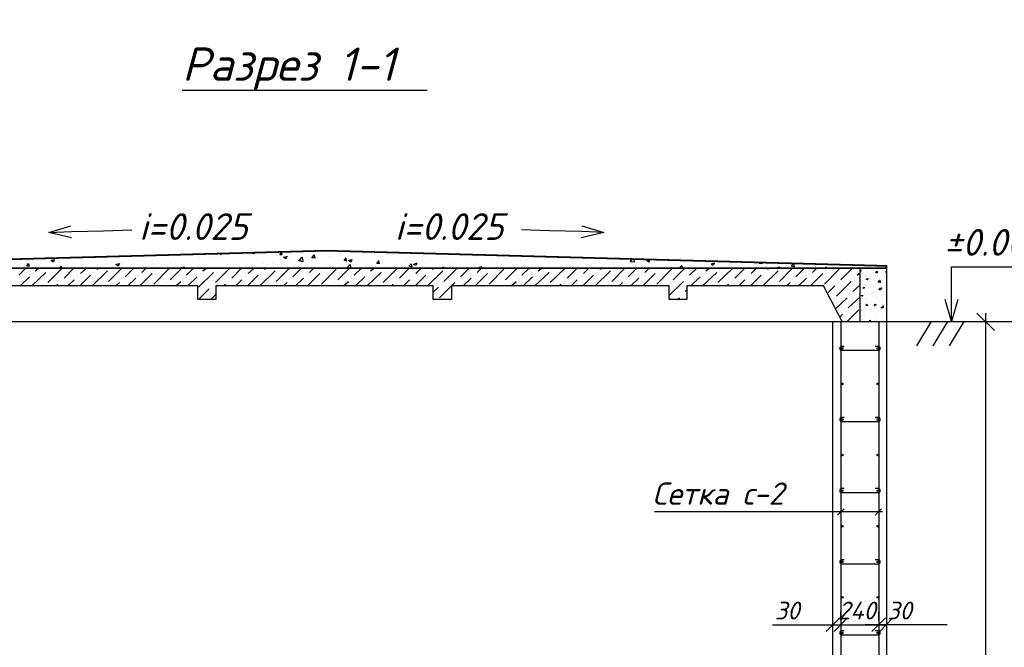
# Model space of a CAD drawing. Extents: x -119078 to 1619993, y 264752 to 340742.
# Tile 97 of 220: x 557023 to 568098, y 318624 to 325684. Entities that reach past the tile are written whole.
import ezdxf

# ---------------------------------------------------------------- set-up
doc = ezdxf.new("R2010")
doc.units = 0
doc.header["$MEASUREMENT"] = 0
for name, color, linetype in [('PDF _Геометрия', 250, 'Continuous'), ('PDF _Текст', 7, 'Continuous'), ('Ярлык', 1, 'Continuous')]:
    doc.layers.add(name, color=color, linetype=linetype)
doc.styles.add('ISO', font='times.ttf')
doc.styles.add('PDF ISOCPEUR Italic', font='isocpeui.ttf')

msp = doc.modelspace()

# ---------------------------------------------------------------- linework, layer by layer
at = {"layer": 'PDF _Геометрия', "color": 7, "lineweight": -3}
for points in [[(558848.955, 324891.895), (560754.004, 324891.895), (561604.926, 324891.895)], [(557604.322, 323231.433), (557350.315, 323288.584), (557597.972, 323364.786)], [(557350.315, 323288.584), (557604.322, 323301.285), (557966.282, 323307.635), (558283.79, 323320.335)], [(563592.528, 323288.584), (563344.872, 323301.285), (562976.562, 323307.635), (562665.404, 323320.335)], [(563344.872, 323364.786), (563592.528, 323288.584), (563338.522, 323231.433)], [(554772.148, 322885.242), (554175.233, 322885.242), (554175.233, 322288.327), (554772.148, 322288.327), (554772.148, 313887.057), (566170.695, 313887.057), (566170.695, 322288.327), (566773.961, 322288.327), (566773.961, 313283.791)], [(554670.546, 322288.327), (566272.298, 322288.327), (566475.503, 322288.327), (566475.503, 322885.242), (554473.69, 322885.242)], [(566773.961, 322885.242), (566773.961, 322288.327)], [(567504.23, 322288.327), (567504.23, 322535.983), (567504.23, 322904.293), (568767.913, 322904.293)], [(566272.298, 322288.327), (566062.743, 322688.387), (564526.002, 322688.387), (564526.002, 322535.983), (564329.147, 322535.983), (564329.147, 322688.387), (561877.983, 322688.387), (561877.983, 322535.983), (561674.778, 322535.983), (561674.778, 322688.387), (559229.964, 322688.387), (559229.964, 322535.983), (559026.759, 322535.983), (559026.759, 322688.387), (556575.595, 322688.387)], [(567574.082, 322535.983), (567504.23, 322288.327), (567434.378, 322535.983)], [(566259.598, 322288.327), (566259.598, 313887.057)], [(566685.059, 322288.327), (566685.059, 313887.057)], [(566773.961, 322288.327), (566773.961, 322288.327), (566773.961, 322288.327), (569755.295, 322288.327)], [(567275.624, 322288.327), (567110.52, 322015.269)], [(567459.779, 322288.327), (567294.675, 322015.269)], [(567643.934, 322288.327), (567478.829, 322015.269)], [(566678.709, 322008.919), (566646.958, 322008.919)], [(566678.709, 321208.798), (566646.958, 321208.798)], [(566678.709, 320408.677), (566646.958, 320408.677)], [(566221.497, 320110.22), (566297.699, 320180.071)], [(566646.958, 320110.22), (566716.81, 320180.071)], [(566729.51, 320148.321), (564164.043, 320148.321)], [(566678.709, 319608.556), (566646.958, 319608.556)], [(566678.709, 318808.436), (566646.958, 318808.436)]]:
    msp.add_lwpolyline(points, dxfattribs=at)
at = {"layer": 'PDF _Геометрия', "color": 7, "lineweight": -3, "const_width": 19.05}
msp.add_lwpolyline([(554172.058, 322888.417), (554172.058, 322913.818), (560474.597, 323085.272), (566770.786, 322913.818), (566770.786, 322888.417)], close=True, dxfattribs=at)
at = {"layer": 'PDF _Геометрия', "color": 8, "lineweight": -3, "true_color": 0x767676}
for points in [[(559268.065, 323056.697), (559287.116, 323037.646), (559293.466, 323056.697)], [(559458.57, 323056.697), (559458.57, 323056.697)], [(559661.776, 323063.047), (559661.776, 323050.346), (559617.325, 323056.697), (559623.675, 323063.047)], [(560436.496, 323082.097), (560436.496, 323082.097)], [(560709.553, 323069.397), (560709.553, 323069.397)], [(560830.206, 323063.047), (560830.206, 323063.047)], [(560849.257, 323069.397), (560849.257, 323069.397)], [(560982.61, 323056.697), (560982.61, 323056.697)], [(557083.609, 322961.444), (557083.609, 322961.444)], [(557255.063, 322955.094), (557255.063, 322955.094)], [(557356.666, 322948.744), (557356.666, 322948.744)], [(557382.066, 322974.144), (557382.066, 322974.144)], [(557477.319, 322948.744), (557477.319, 322948.744)], [(557578.921, 322999.545), (557578.921, 322999.545)], [(557737.676, 322980.495), (557737.676, 322980.495)], [(557998.032, 323018.596), (557998.032, 323018.596)], [(558302.84, 322986.845), (558302.84, 322986.845)], [(558721.951, 322967.794), (558721.951, 322967.794)], [(558772.753, 322955.094), (558772.753, 322955.094)], [(559033.109, 322993.195), (559033.109, 322993.195)], [(559045.81, 323012.245), (559045.81, 323012.245)], [(559172.813, 323024.946), (559172.813, 323024.946)], [(559293.466, 323024.946), (559293.466, 323024.946)], [(559363.318, 323050.346), (559363.318, 323050.346)], [(559731.628, 323043.996), (559731.628, 323043.996)], [(559998.334, 323012.245), (560030.085, 323024.946), (560017.385, 322993.195), (559991.984, 323012.245)], [(560004.685, 323037.646), (560004.685, 323037.646)], [(560055.486, 322986.845), (560055.486, 322986.845)], [(560068.186, 322961.444), (560068.186, 322961.444)], [(560163.439, 322967.794), (560201.54, 323012.245), (560207.89, 322961.444), (560163.439, 322974.144)], [(560195.19, 322980.495), (560195.19, 322980.495)], [(560271.392, 323024.946), (560271.392, 323024.946)], [(560341.243, 323005.895), (560309.493, 323005.895), (560334.893, 323037.646), (560341.243, 322999.545)], [(560322.193, 322993.195), (560322.193, 322993.195)], [(560328.543, 322999.545), (560328.543, 322999.545)], [(560353.944, 323037.646), (560353.944, 323037.646)], [(560512.698, 323018.596), (560512.698, 323018.596)], [(560544.449, 323012.245), (560544.449, 323012.245)], [(560588.9, 323037.646), (560588.9, 323037.646)], [(560703.203, 322974.144), (560671.452, 322974.144), (560696.853, 323005.895)], [(560703.203, 322967.794), (560696.853, 322999.545)], [(560773.055, 322980.495), (560773.055, 322980.495)], [(560817.506, 322999.545), (560817.506, 322999.545)], [(561058.812, 322967.794), (561065.162, 322936.043), (561039.762, 322942.394), (561065.162, 322974.144)], [(561065.162, 323031.296), (561065.162, 323031.296)], [(561090.563, 322986.845), (561090.563, 322986.845)], [(561249.317, 323043.996), (561249.317, 323043.996)], [(561338.219, 322948.744), (561338.219, 322948.744)], [(561357.27, 322980.495), (561357.27, 322980.495)], [(561363.62, 322974.144), (561363.62, 322974.144)], [(561490.623, 322942.394), (561477.923, 322916.993), (561452.522, 322929.693), (561490.623, 322948.744)], [(561465.223, 322961.444), (561465.223, 322961.444)], [(561522.374, 323037.646), (561522.374, 323037.646)], [(561623.977, 323005.895), (561623.977, 323005.895)], [(561630.327, 322967.794), (561630.327, 322967.794)], [(561655.728, 322986.845), (561655.728, 322986.845)], [(561795.431, 323024.946), (561795.431, 323024.946)], [(561852.583, 322955.094), (561852.583, 322955.094)], [(561884.334, 323043.996), (561884.334, 323043.996)], [(561903.384, 322955.094), (561903.384, 322955.094)], [(561979.586, 323031.296), (561979.586, 323031.296)], [(562062.138, 323012.245), (562062.138, 323012.245)], [(562151.041, 323005.895), (562151.041, 323005.895)], [(562335.195, 322999.545), (562335.195, 322999.545)], [(562608.253, 322986.845), (562608.253, 322986.845)], [(562659.054, 322980.495), (562659.054, 322980.495)], [(562805.108, 322955.094), (562805.108, 322955.094)], [(562881.31, 322980.495), (562881.31, 322980.495)], [(562919.411, 323018.596), (562919.411, 323018.596)], [(563128.966, 322999.545), (563128.966, 322999.545)], [(563148.017, 322967.794), (563148.017, 322967.794)], [(563351.222, 323005.895), (563370.272, 322999.545), (563370.272, 323005.895)], [(563421.074, 322955.094), (563421.074, 322955.094)], [(563611.579, 322955.094), (563611.579, 322955.094)], [(563700.481, 322955.094), (563700.481, 322955.094)], [(563929.087, 322993.195), (563935.437, 322955.094), (563890.986, 322961.444), (563916.387, 322993.195)], [(563954.488, 322986.845), (563954.488, 322986.845)], [(564271.996, 322967.794), (564271.996, 322967.794)], [(564322.797, 322948.744), (564322.797, 322948.744)], [(564805.41, 322936.043), (564837.161, 322948.744), (564824.46, 322916.993), (564799.06, 322929.693)], [(564995.915, 322961.444), (564995.915, 322961.444)], [(565364.224, 322955.094), (565370.575, 322936.043), (565338.824, 322942.394), (565351.524, 322955.094)], [(557013.757, 322809.04), (557089.959, 322885.242)], [(557159.81, 322688.387), (557318.565, 322840.791)], [(557197.911, 322859.841), (557229.662, 322885.242)], [(557216.962, 322910.643), (557216.962, 322910.643)], [(557337.615, 322726.488), (557496.369, 322885.242)], [(557350.315, 322878.892), (557350.315, 322878.892)], [(557470.969, 322885.242), (557490.019, 322910.643), (557490.019, 322885.242)], [(557521.77, 322777.289), (557629.723, 322885.242)], [(557623.373, 322936.043), (557623.373, 322936.043)], [(557705.925, 322828.091), (557769.426, 322885.242)], [(557839.278, 322688.387), (558010.733, 322859.841)], [(557858.329, 322840.791), (557858.329, 322840.791)], [(557890.08, 322878.892), (557902.78, 322885.242)], [(557896.43, 322923.343), (557896.43, 322923.343)], [(558004.383, 322936.043), (558004.383, 322936.043)], [(558023.433, 322739.188), (558169.487, 322885.242)], [(558169.487, 322916.993), (558169.487, 322916.993)], [(558207.588, 322789.99), (558302.84, 322885.242)], [(558398.093, 322840.791), (558442.544, 322885.242)], [(558404.443, 322923.343), (558404.443, 322923.343)], [(558436.194, 322904.293), (558436.194, 322904.293)], [(558512.396, 322916.993), (558512.396, 322916.993)], [(558531.446, 322942.394), (558531.446, 322942.394)], [(558531.446, 322707.437), (558696.551, 322878.892)], [(558544.147, 322859.841), (558544.147, 322859.841)], [(558709.251, 322891.592), (558709.251, 322891.592)], [(558715.601, 322758.239), (558842.604, 322885.242), (558836.254, 322891.592), (558874.355, 322904.293), (558868.005, 322885.242)], [(558899.756, 322809.04), (558975.958, 322885.242)], [(559033.109, 322675.687), (559204.564, 322840.791)], [(559083.911, 322859.841), (559115.661, 322885.242)], [(559223.614, 322726.488), (559382.368, 322885.242)], [(559236.315, 322878.892), (559236.315, 322878.892)], [(559407.769, 322777.289), (559515.722, 322885.242)], [(559464.921, 322885.242), (559464.921, 322885.242)], [(559547.473, 322891.592), (559547.473, 322891.592)], [(559553.823, 322891.592), (559553.823, 322891.592)], [(559591.924, 322828.091), (559655.426, 322885.242)], [(559680.826, 322910.643), (559680.826, 322910.643)], [(559725.277, 322688.387), (559896.732, 322859.841)], [(559744.328, 322840.791), (559744.328, 322840.791)], [(559763.378, 322936.043), (559763.378, 322936.043)], [(559776.079, 322878.892), (559788.779, 322885.242)], [(559807.83, 322929.693), (559807.83, 322929.693)], [(559871.331, 322936.043), (559871.331, 322936.043)], [(559909.432, 322739.188), (560055.486, 322885.242)], [(560093.587, 322789.99), (560188.839, 322885.242)], [(560284.092, 322840.791), (560328.543, 322885.242)], [(560417.445, 322707.437), (560582.55, 322878.892)], [(560430.146, 322859.841), (560430.146, 322859.841)], [(560474.597, 322929.693), (560474.597, 322929.693)], [(560601.6, 322758.239), (560728.604, 322885.242)], [(560703.203, 322885.242), (560741.304, 322929.693), (560747.654, 322885.242)], [(560703.203, 322885.242), (560703.203, 322885.242)], [(560785.755, 322809.04), (560861.957, 322885.242)], [(560842.906, 322897.942), (560842.906, 322897.942)], [(560931.809, 322688.387), (561090.563, 322840.791)], [(560969.91, 322859.841), (561001.661, 322885.242)], [(561020.711, 322904.293), (561020.711, 322904.293)], [(561103.263, 322936.043), (561103.263, 322936.043)], [(561109.613, 322726.488), (561268.368, 322885.242)], [(561122.314, 322878.892), (561122.314, 322878.892)], [(561293.768, 322777.289), (561401.721, 322885.242)], [(561477.923, 322828.091), (561535.075, 322885.242)], [(561560.475, 322904.293), (561560.475, 322904.293)], [(561611.277, 322688.387), (561782.731, 322859.841)], [(561630.327, 322840.791), (561630.327, 322840.791)], [(561662.078, 322878.892), (561674.778, 322885.242)], [(561776.381, 322885.242), (561789.081, 322904.293), (561795.431, 322885.242)], [(561795.431, 322739.188), (561941.485, 322885.242)], [(561979.586, 322789.99), (562074.839, 322885.242)], [(562138.34, 322910.643), (562138.34, 322910.643)], [(562170.091, 322942.394), (562170.091, 322942.394)], [(562170.091, 322840.791), (562214.542, 322885.242), (562220.892, 322904.293), (562182.791, 322891.592), (562189.142, 322885.242)], [(562303.445, 322707.437), (562468.549, 322878.892)], [(562316.145, 322859.841), (562316.145, 322859.841)], [(562398.697, 322942.394), (562398.697, 322942.394)], [(562443.148, 322929.693), (562443.148, 322929.693)], [(562487.599, 322916.993), (562487.599, 322916.993)], [(562487.599, 322758.239), (562614.603, 322885.242)], [(562614.603, 322929.693), (562614.603, 322929.693)], [(562671.754, 322809.04), (562747.956, 322885.242)], [(562716.205, 322923.343), (562716.205, 322923.343)], [(562817.808, 322688.387), (562976.562, 322840.791)], [(562855.909, 322859.841), (562887.66, 322885.242)], [(562982.912, 322910.643), (562982.912, 322910.643)], [(562989.262, 322726.488), (563154.367, 322885.242)], [(563008.313, 322878.892), (563008.313, 322878.892)], [(563179.767, 322777.289), (563287.72, 322885.242)], [(563255.969, 322897.942), (563255.969, 322897.942)], [(563313.121, 322904.293), (563313.121, 322904.293)], [(563363.922, 322828.091), (563421.074, 322885.242)], [(563433.774, 322916.993), (563433.774, 322916.993)], [(563497.276, 322688.387), (563668.73, 322859.841)], [(563516.326, 322840.791), (563516.326, 322840.791)], [(563548.077, 322878.892), (563560.777, 322885.242)], [(563681.43, 322739.188), (563827.484, 322885.242)], [(563694.131, 322942.394), (563694.131, 322942.394)], [(563757.632, 322897.942), (563757.632, 322897.942)], [(563865.585, 322789.99), (563960.838, 322885.242)], [(563954.488, 322923.343), (563954.488, 322923.343)], [(563960.838, 322929.693), (563960.838, 322929.693)], [(564030.69, 322897.942), (564030.69, 322897.942)], [(564056.09, 322840.791), (564100.541, 322885.242)], [(564189.444, 322707.437), (564354.548, 322878.892)], [(564202.144, 322859.841), (564202.144, 322859.841)], [(564233.895, 322916.993), (564233.895, 322916.993)], [(564373.599, 322758.239), (564500.602, 322885.242)], [(564437.1, 322885.242), (564468.851, 322916.993), (564475.201, 322885.242)], [(564475.201, 322891.592), (564475.201, 322891.592)], [(564506.952, 322910.643), (564506.952, 322910.643)], [(564557.753, 322809.04), (564633.955, 322885.242)], [(564703.807, 322688.387), (564862.561, 322840.791)], [(564729.208, 322923.343), (564729.208, 322923.343)], [(564741.908, 322859.841), (564773.659, 322885.242)], [(564780.009, 322897.942), (564780.009, 322897.942)], [(564875.262, 322726.488), (565040.366, 322885.242)], [(564894.312, 322878.892), (564894.312, 322878.892)], [(565065.767, 322777.289), (565173.719, 322885.242)], [(565097.517, 322891.592), (565097.517, 322891.592)], [(565249.921, 322828.091), (565307.073, 322885.242)], [(565383.275, 322688.387), (565554.729, 322859.841)], [(565402.325, 322840.791), (565402.325, 322840.791)], [(565408.676, 322923.343), (565408.676, 322923.343)], [(565421.376, 322936.043), (565421.376, 322936.043)], [(565434.076, 322878.892), (565446.776, 322885.242)], [(565529.329, 322891.592), (565542.029, 322885.242)], [(565535.679, 322891.592), (565567.43, 322904.293), (565561.079, 322885.242)], [(565567.43, 322739.188), (565713.483, 322885.242)], [(565751.584, 322789.99), (565846.837, 322885.242)], [(565770.635, 322897.942), (565770.635, 322897.942)], [(565942.089, 322840.791), (565986.541, 322885.242)], [(566030.992, 322936.043), (566030.992, 322936.043)], [(566075.443, 322885.242), (566094.493, 322904.293), (566094.493, 322885.242)], [(566075.443, 322707.437), (566240.547, 322878.892)], [(566088.143, 322859.841), (566088.143, 322859.841)], [(566259.598, 322758.239), (566386.601, 322885.242)], [(566443.752, 322809.04), (566475.503, 322834.441)], [(566500.904, 322872.542), (566500.904, 322872.542)], [(566545.355, 322878.892), (566545.355, 322878.892)], [(566570.756, 322904.293), (566570.756, 322904.293)], [(566646.958, 322853.491), (566646.958, 322853.491)], [(566773.961, 322840.791), (566761.261, 322847.141), (566773.961, 322853.491)], [(557026.457, 322688.387), (557134.41, 322789.99)], [(557166.161, 322828.091), (557166.161, 322828.091)], [(557483.669, 322739.188), (557483.669, 322739.188)], [(557566.221, 322688.387), (557636.073, 322758.239)], [(557674.174, 322789.99), (557674.174, 322789.99)], [(557699.575, 322688.387), (557820.228, 322809.04)], [(558105.985, 322688.387), (558144.086, 322726.488)], [(558175.837, 322758.239), (558175.837, 322758.239)], [(558239.339, 322688.387), (558328.241, 322777.289)], [(558359.992, 322809.04), (558359.992, 322809.04)], [(558372.692, 322688.387), (558512.396, 322828.091)], [(558683.85, 322726.488), (558683.85, 322726.488)], [(558779.103, 322688.387), (558836.254, 322739.188)], [(558868.005, 322777.289), (558868.005, 322777.289)], [(558912.456, 322688.387), (559020.409, 322789.99)], [(559052.16, 322828.091), (559052.16, 322828.091)], [(559369.668, 322739.188), (559369.668, 322739.188)], [(559452.22, 322688.387), (559522.072, 322758.239)], [(559560.173, 322789.99), (559560.173, 322789.99)], [(559585.574, 322688.387), (559706.227, 322809.04)], [(559991.984, 322688.387), (560030.085, 322726.488)], [(560061.836, 322758.239), (560061.836, 322758.239)], [(560125.338, 322688.387), (560214.24, 322777.289)], [(560245.991, 322809.04), (560245.991, 322809.04)], [(560258.691, 322688.387), (560398.395, 322828.091)], [(560569.849, 322726.488), (560569.849, 322726.488)], [(560665.102, 322688.387), (560722.253, 322739.188)], [(560754.004, 322777.289), (560754.004, 322777.289)], [(560798.455, 322688.387), (560906.408, 322789.99)], [(560938.159, 322828.091), (560938.159, 322828.091)], [(561255.667, 322739.188), (561255.667, 322739.188)], [(561338.219, 322688.387), (561408.071, 322758.239)], [(561446.172, 322789.99), (561446.172, 322789.99)], [(561471.573, 322688.387), (561592.226, 322809.04)], [(561744.63, 322555.033), (561877.983, 322688.387), (561916.084, 322726.488)], [(561947.835, 322758.239), (561947.835, 322758.239)], [(562011.337, 322688.387), (562100.239, 322777.289)], [(562131.99, 322809.04), (562131.99, 322809.04)], [(562144.69, 322688.387), (562284.394, 322828.091)], [(562455.849, 322726.488), (562455.849, 322726.488)], [(562551.101, 322688.387), (562608.253, 322739.188)], [(562640.003, 322777.289), (562640.003, 322777.289)], [(562684.454, 322688.387), (562792.407, 322789.99)], [(562824.158, 322828.091), (562824.158, 322828.091)], [(563141.666, 322739.188), (563141.666, 322739.188)], [(563224.219, 322688.387), (563294.07, 322758.239)], [(563332.171, 322789.99), (563332.171, 322789.99)], [(563357.572, 322688.387), (563478.225, 322809.04)], [(563763.983, 322688.387), (563802.084, 322726.488)], [(563833.834, 322758.239), (563833.834, 322758.239)], [(563897.336, 322688.387), (563986.238, 322777.289)], [(564017.989, 322809.04), (564017.989, 322809.04)], [(564030.69, 322688.387), (564170.393, 322828.091)], [(564329.147, 322580.434), (564487.902, 322739.188)], [(564341.848, 322726.488), (564341.848, 322726.488)], [(564526.002, 322777.289), (564526.002, 322777.289)], [(564570.454, 322688.387), (564678.406, 322789.99)], [(564710.157, 322828.091), (564710.157, 322828.091)], [(565027.666, 322739.188), (565027.666, 322739.188)], [(565110.218, 322688.387), (565180.07, 322758.239)], [(565211.82, 322789.99), (565211.82, 322789.99)], [(565243.571, 322688.387), (565364.224, 322809.04)], [(565649.982, 322688.387), (565688.083, 322726.488)], [(565719.834, 322758.239), (565719.834, 322758.239)], [(565783.335, 322688.387), (565872.238, 322777.289)], [(565903.988, 322809.04), (565903.988, 322809.04)], [(565916.689, 322688.387), (566056.392, 322828.091)], [(566208.796, 322574.084), (566373.901, 322739.188)], [(566227.847, 322726.488), (566227.847, 322726.488)], [(566412.002, 322777.289), (566412.002, 322777.289)], [(566500.904, 322828.091), (566500.904, 322828.091)], [(566507.254, 322802.69), (566507.254, 322802.69)], [(566539.005, 322789.99), (566539.005, 322789.99)], [(566564.406, 322770.939), (566564.406, 322770.939)], [(566596.156, 322789.99), (566596.156, 322789.99)], [(566596.156, 322739.188), (566596.156, 322739.188)], [(566646.958, 322796.34), (566646.958, 322796.34)], [(566659.658, 322796.34), (566659.658, 322796.34)], [(566666.008, 322726.488), (566666.008, 322726.488)], [(566672.358, 322809.04), (566672.358, 322809.04)], [(566697.759, 322764.589), (566697.759, 322764.589)], [(566742.21, 322764.589), (566742.21, 322764.589)], [(566754.911, 322809.04), (566754.911, 322809.04)], [(557299.514, 322688.387), (557299.514, 322688.387)], [(557432.868, 322688.387), (557451.918, 322707.437)], [(557991.682, 322707.437), (557991.682, 322707.437)], [(558645.749, 322688.387), (558645.749, 322688.387)], [(559033.109, 322535.983), (559153.762, 322656.636)], [(559185.513, 322688.387), (559185.513, 322688.387)], [(559318.867, 322688.387), (559337.917, 322707.437)], [(559877.681, 322707.437), (559877.681, 322707.437)], [(560531.748, 322688.387), (560531.748, 322688.387)], [(561071.512, 322688.387), (561071.512, 322688.387)], [(561204.866, 322688.387), (561223.916, 322707.437)], [(561674.778, 322618.535), (561731.93, 322675.687)], [(561763.68, 322707.437), (561763.68, 322707.437)], [(562417.748, 322688.387), (562417.748, 322688.387)], [(562957.512, 322688.387), (562957.512, 322688.387)], [(563090.865, 322688.387), (563109.916, 322707.437)], [(563649.68, 322707.437), (563649.68, 322707.437)], [(564303.747, 322688.387), (564303.747, 322688.387)], [(564506.952, 322624.885), (564526.002, 322643.936)], [(564843.511, 322688.387), (564843.511, 322688.387)], [(564976.864, 322688.387), (564995.915, 322707.437)], [(565535.679, 322707.437), (565535.679, 322707.437)], [(566107.194, 322605.835), (566189.746, 322688.387)], [(566392.951, 322624.885), (566475.503, 322701.087)], [(566532.655, 322688.387), (566532.655, 322688.387)], [(566532.655, 322624.885), (566532.655, 322624.885)], [(566539.005, 322707.437), (566539.005, 322707.437)], [(566596.156, 322701.087), (566596.156, 322701.087)], [(566596.156, 322669.336), (566596.156, 322669.336)], [(566621.557, 322612.185), (566621.557, 322612.185)], [(566666.008, 322637.586), (566666.008, 322637.586)], [(566691.409, 322713.788), (566691.409, 322713.788)], [(566729.51, 322662.986), (566729.51, 322662.986)], [(566735.86, 322618.535), (566735.86, 322618.535)], [(559172.813, 322535.983), (559229.964, 322593.134)], [(561858.933, 322535.983), (561865.283, 322535.983)], [(564418.05, 322535.983), (564443.45, 322555.033)], [(564475.201, 322586.784), (564475.201, 322586.784)], [(566177.046, 322535.983), (566177.046, 322535.983)], [(566196.096, 322428.03), (566329.45, 322555.033)], [(566342.15, 322440.731), (566475.503, 322567.734)], [(566361.2, 322586.784), (566361.2, 322586.784)], [(566500.904, 322510.582), (566500.904, 322510.582)], [(566526.305, 322599.485), (566526.305, 322599.485)], [(566532.655, 322542.333), (566532.655, 322542.333)], [(566545.355, 322535.983), (566545.355, 322535.983)], [(566558.055, 322510.582), (566558.055, 322510.582)], [(566589.806, 322593.134), (566589.806, 322593.134)], [(566596.156, 322504.232), (566596.156, 322504.232)], [(566646.958, 322535.983), (566646.958, 322535.983)], [(566659.658, 322555.033), (566659.658, 322555.033)], [(566678.709, 322529.633), (566678.709, 322529.633)], [(566716.81, 322529.633), (566716.81, 322529.633)], [(566310.399, 322402.63), (566310.399, 322402.63)], [(566329.45, 322288.327), (566462.803, 322421.68)], [(566488.204, 322408.98), (566488.204, 322408.98)], [(566494.554, 322408.98), (566494.554, 322408.98)], [(566526.305, 322453.431), (566526.305, 322453.431)], [(566596.156, 322421.68), (566596.156, 322421.68)], [(566627.907, 322402.63), (566627.907, 322402.63)], [(566646.958, 322434.38), (566646.958, 322434.38)], [(566659.658, 322472.481), (566659.658, 322472.481)], [(566716.81, 322440.731), (566735.86, 322459.781), (566735.86, 322440.731), (566710.459, 322440.731)], [(566710.459, 322440.731), (566710.459, 322440.731)], [(566735.86, 322497.882), (566735.86, 322497.882)], [(566742.21, 322447.081), (566742.21, 322447.081)], [(566767.611, 322396.279), (566767.611, 322396.279)], [(566246.897, 322339.128), (566278.648, 322370.879)], [(566519.954, 322288.327), (566519.954, 322288.327)], [(566526.305, 322370.879), (566526.305, 322370.879)], [(566583.456, 322332.778), (566583.456, 322332.778)], [(566646.958, 322339.128), (566646.958, 322339.128)], [(566653.308, 322383.579), (566653.308, 322383.579)], [(566653.308, 322301.027), (566653.308, 322301.027)], [(566735.86, 322294.677), (566735.86, 322294.677)], [(566742.21, 322351.828), (566742.21, 322351.828)]]:
    msp.add_lwpolyline(points, dxfattribs=at)
for points in [[(559966.584, 323069.397), (559972.934, 323037.646), (559947.533, 323037.646)], [(557413.817, 322986.845), (557401.117, 322955.094), (557375.716, 322974.144)], [(560760.354, 322986.845), (560747.654, 322955.094), (560722.253, 322974.144)], [(564106.892, 322986.845), (564100.541, 322955.094), (564075.141, 322974.144)], [(557121.71, 322942.394), (557128.06, 322910.643), (557102.659, 322910.643)], [(558144.086, 322942.394), (558131.386, 322910.643), (558105.985, 322929.693)], [(561427.122, 322936.043), (561433.472, 322904.293), (561401.721, 322910.643)], [(565726.184, 322936.043), (565732.534, 322904.293), (565700.783, 322910.643)], [(566481.853, 322866.192), (566488.204, 322853.491), (566475.503, 322853.491)], [(566666.008, 322853.491), (566666.008, 322834.441), (566653.308, 322834.441)], [(566564.406, 322770.939), (566558.055, 322758.239), (566545.355, 322764.589)], [(566678.709, 322732.838), (566697.759, 322751.889), (566704.109, 322726.488)], [(566519.954, 322675.687), (566519.954, 322662.986), (566507.254, 322662.986)], [(566697.759, 322662.986), (566704.109, 322643.936), (566691.409, 322643.936)], [(566716.81, 322669.336), (566710.459, 322650.286), (566697.759, 322662.986)], [(566500.904, 322586.784), (566500.904, 322574.084), (566488.204, 322580.434)], [(566551.705, 322485.182), (566558.055, 322466.131), (566539.005, 322472.481)], [(566653.308, 322485.182), (566646.958, 322466.131), (566634.257, 322478.832)], [(566735.86, 322466.131), (566735.86, 322453.431), (566723.16, 322453.431)], [(566583.456, 322288.327), (566589.806, 322294.677), (566589.806, 322288.327), (566596.156, 322301.027), (566577.106, 322294.677)]]:
    msp.add_lwpolyline(points, close=True, dxfattribs=at)
at = {"layer": 'PDF _Геометрия', "color": 251, "lineweight": -3, "true_color": 0x535353}
for points in [[(566970.816, 322288.327), (567986.843, 322288.327)], [(567986.843, 322186.724), (567789.988, 322383.579)], [(567885.24, 322383.579), (567885.24, 313785.454)]]:
    msp.add_lwpolyline(points, dxfattribs=at)
at = {"layer": 'PDF _Геометрия', "color": 7, "lineweight": -3}
for points in [[(566297.699, 322008.919), (566265.948, 322008.919, 0.928263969), (566265.948, 321964.468), (566284.998, 321964.468), (566678.709, 321964.468)], [(566297.699, 321208.798), (566265.948, 321208.798, 0.928263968), (566265.948, 321164.347), (566284.998, 321164.347), (566678.709, 321164.347)], [(566297.699, 320408.677), (566265.948, 320408.677, 0.928263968), (566265.948, 320364.226), (566284.998, 320364.226), (566678.709, 320364.226)], [(566297.699, 319608.556), (566265.948, 319608.556, 0.928263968), (566265.948, 319564.105), (566284.998, 319564.105), (566678.709, 319564.105)], [(566297.699, 318808.436), (566265.948, 318808.436, 0.928263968), (566265.948, 318763.984), (566284.998, 318763.984), (566678.709, 318763.984)]]:
    msp.add_lwpolyline(points, format="xyb", dxfattribs=at)
at = {"layer": 'PDF _Геометрия', "color": 3, "lineweight": -3}
for points in [[(566259.598, 318929.089), (566259.598, 319024.341)], [(566685.059, 318929.089), (566685.059, 319024.341)], [(566183.396, 318802.085), (566335.8, 318954.489)], [(566761.261, 318954.489), (566608.857, 318802.085)]]:
    msp.add_lwpolyline(points, close=True, dxfattribs=at)
for points in [[(565491.228, 318878.287), (566170.695, 318878.287), (566259.598, 318878.287), (566412.002, 318878.287)], [(566094.493, 318802.085), (566246.897, 318954.489)], [(566157.995, 318878.287), (566780.311, 318878.287)], [(567453.429, 318878.287), (566773.961, 318878.287), (566685.059, 318878.287), (566532.655, 318878.287)], [(566843.813, 318954.489), (566697.759, 318802.085)]]:
    msp.add_lwpolyline(points, dxfattribs=at)
at = {"layer": 'PDF _Геометрия', "color": 7, "lineweight": -3}
for centre in [(566275.475, 321986.695), (566675.535, 321986.695), (566275.475, 321586.635), (566675.535, 321586.635), (566275.475, 321186.574), (566675.535, 321186.574), (566275.475, 320786.514), (566675.535, 320786.514), (566275.475, 320386.453), (566675.535, 320386.453), (566275.475, 319986.393), (566675.535, 319986.393), (566275.475, 319586.332), (566675.535, 319586.332), (566275.475, 319186.272), (566675.535, 319186.272), (566275.475, 318786.211), (566675.535, 318786.211)]:
    msp.add_circle(centre, 9.524, dxfattribs=at)
for centre in [(566681.885, 321986.693), (566681.885, 321186.572), (566681.885, 320386.451), (566681.885, 319586.33), (566681.885, 318786.209)]:
    msp.add_arc(centre, 22.224, 274.261115, 85.738885, dxfattribs=at)

# ---------------------------------------------------------------- texts
at = {"layer": 'PDF _Текст', "lineweight": 30, "attachment_point": 7, "style": 'PDF ISOCPEUR Italic'}
for s, insert, char_height in [('Разрез 1-1', (558848.955, 324894.192), 374.9938), ('i=0.025', (558366.342, 323206.6), 299.9959), ('i=0.025', (561242.967, 323206.6), 299.9959), ('±0.000', (567421.678, 323029.405), 299.9959), ('Сетка с-2', (564138.642, 320228.502), 249.9972)]:
    msp.add_mtext(s, dxfattribs=dict(at, insert=insert, char_height=char_height))
at = {"layer": 'PDF _Текст', "color": 3, "lineweight": 30, "char_height": 199.9945, "attachment_point": 7, "style": 'PDF ISOCPEUR Italic'}
for s, insert in [('30', (565516.628, 318937.304)), ('240 30', (566227.847, 318937.304))]:
    msp.add_mtext(s, dxfattribs=dict(at, insert=insert))
at = {"layer": 'Ярлык', "color": 165, "lineweight": 50, "char_height": 253.56783, "attachment_point": 1, "style": 'ISO'}
for s, insert, width in [('\\pi5485.19957;{\\fISOCPEUR|b0|i1|c204|p34;\\H2.7606x;\\C167;\\c8277566;ООО  \\fISOCPEUR|b0|i1|c0|p34;"UNIVER  PRO STILE"\\fISOCPEUR|b1|i1|c204|p34;\\Q15;\\T1.25; \\fArial|b1|i0|c204|p34;\\H0.36224x;\\T1.15;   \\fArial|b0|i0|c204|p34;\\T1;          }', (-90957.556, 325671.286), 25625.47242), ('\\pi5485.19957;{\\fISOCPEUR|b0|i1|c204|p34;\\H2.7606x;\\C167;\\c8277566;ООО  \\fISOCPEUR|b0|i1|c0|p34;"UNIVER  PRO STILE"\\fISOCPEUR|b1|i1|c204|p34;\\Q15;\\T1.25; \\fArial|b1|i0|c204|p34;\\H0.36224x;\\T1.15;   \\fArial|b0|i0|c204|p34;\\T1;          }', (-41908.934, 325671.286), 25625.47242), ('{\\C167;\\c8277566;             \\P\\P\\pi6540.45083;\\fISOCPEUR|b0|i1|c204|p34;\\H0.98593x;Лицензия  \\fISOCPEUR|b0|i1|c0|p34;№ 072193 \\fISOCPEUR|b0|i1|c204|p34;от \\fISOCPEUR|b0|i1|c0|p34;3 \\fISOCPEUR|b0|i1|c204|p34;апреля \\fISOCPEUR|b0|i1|c0|p34;202\\fISOCPEUR|b0|i1|c204|p34;3г\\fISOCPEUR|b0|i1|c0|p34;. \\P\\pi2223.49782;\\fISOCPEUR|b0|i1|c204|p34;Министерство строительства и жилищно-коммунального хозяйства Республики Узбекистан}', (-89126.802, 324659.709), 19682.04146), ('{\\C167;\\c8277566;             \\P\\P\\pi6540.45083;\\fISOCPEUR|b0|i1|c204|p34;\\H0.98593x;Лицензия  \\fISOCPEUR|b0|i1|c0|p34;№ 072193 \\fISOCPEUR|b0|i1|c204|p34;от \\fISOCPEUR|b0|i1|c0|p34;3 \\fISOCPEUR|b0|i1|c204|p34;апреля \\fISOCPEUR|b0|i1|c0|p34;202\\fISOCPEUR|b0|i1|c204|p34;3г\\fISOCPEUR|b0|i1|c0|p34;. \\P\\pi2223.49782;\\fISOCPEUR|b0|i1|c204|p34;Министерство строительства и жилищно-коммунального хозяйства Республики Узбекистан}', (-40078.181, 324659.709), 19682.04146)]:
    msp.add_mtext(s, dxfattribs=dict(at, insert=insert, width=width))

doc.saveas('drawing.dxf')
